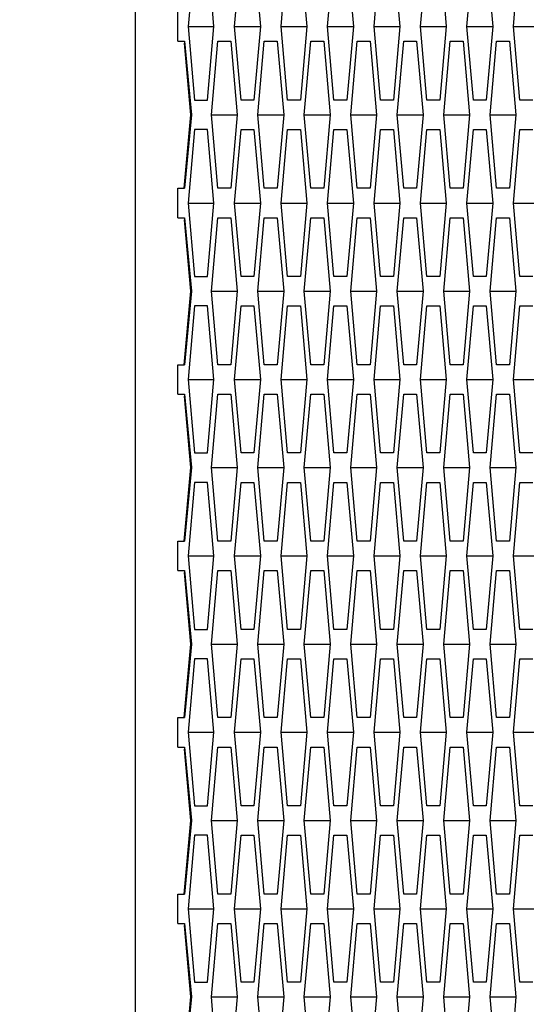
# Model space of a CAD drawing. Header units: millimetres. Extents: x 0 to 420, y 0 to 297.
# Tile 251 of 256: x 225.99 to 227.72, y 211.3 to 214.65. Entities that reach past the tile are written whole.
import ezdxf

# ---------------------------------------------------------------- set-up
doc = ezdxf.new("R2010")
doc.units = ezdxf.units.MM
doc.header["$LTSCALE"] = 23.1
doc.layers.get('0').update_dxf_attribs({"linetype": 'CONTINUOUS'})
doc.layers.add('DIM_PILOTEES', color=7, linetype='CONTINUOUS')
doc.styles.get("Standard").update_dxf_attribs({"font": 'txt', "width": 0.7})
doc.dimstyles.new('DIMSTYLE_1', dxfattribs={"dimtxt": 2.5, "dimasz": 3.5, "dimexe": 2, "dimexo": 0, "dimtad": 1, "dimdec": 0, "dimlfac": 10, "dimdsep": 46, "dimtxsty": 'Standard', "dimblk": '_FILLED', "dimblk1": '_FILLED', "dimblk2": '_FILLED', "dimcen": 0.09, "dimazin": 2, "dimtp": 1.2, "dimtm": 1.2, "dimtfac": 1, "dimtdec": 0, "dimtofl": 0, "dimtmove": 0, "dimatfit": 3, "dimldrblk": '_FILLED', "dimfxl": 0, "dimtolj": 1, "dimarcsym": 0})
doc.dimstyles.new('DIMSTYLE_2', dxfattribs={"dimtxt": 2.5, "dimasz": 3.5, "dimexe": 2, "dimexo": 0, "dimtad": 1, "dimdec": 0, "dimlfac": 10, "dimdsep": 46, "dimtxsty": 'Standard', "dimblk": '_FILLED', "dimblk1": '_FILLED', "dimblk2": '_FILLED', "dimcen": 0.09, "dimazin": 2, "dimtp": 0.5, "dimtm": 0.5, "dimtfac": 1, "dimtdec": 0, "dimtofl": 0, "dimtmove": 0, "dimatfit": 3, "dimldrblk": '_FILLED', "dimfxl": 0, "dimtolj": 1, "dimarcsym": 0})
doc.dimstyles.new('DIMSTYLE_4', dxfattribs={"dimtxt": 2.5, "dimasz": 3.5, "dimexe": 2, "dimexo": 0, "dimtad": 1, "dimdec": 0, "dimlfac": 10, "dimdsep": 46, "dimtxsty": 'Standard', "dimblk": '_FILLED', "dimblk1": '_FILLED', "dimblk2": '_FILLED', "dimcen": 0.09, "dimazin": 2, "dimtp": 0.8, "dimtm": 0.8, "dimtfac": 1, "dimtdec": 0, "dimtofl": 0, "dimtmove": 0, "dimatfit": 3, "dimldrblk": '_FILLED', "dimfxl": 0, "dimtolj": 1, "dimarcsym": 0})

# ---------------------------------------------------------------- blocks, each defined once
blk = doc.blocks.new('_FILLED')
at = {"color": 0, "linetype": 'ByBlock'}
blk.add_solid([(0, 0), (-1, 0.14286), (-1, -0.14286)], dxfattribs=at)
blk = doc.blocks.new('*D1')
at = {"layer": 'DIM_PILOTEES', "color": 2, "linetype": 'Continuous'}
for p, q in [((273.9153, 254.2086), (213.2201, 254.2086)), ((215.2201, 254.2086), (215.2201, 191.8279)), ((215.2201, 129.4471), (215.2201, 191.8279)), ((273.9407, 129.4471), (213.2201, 129.4471))]:
    blk.add_line(p, q, dxfattribs=at)
at = {"layer": 'DIM_PILOTEES', "color": 2, "linetype": 'Continuous', "xscale": 3.5, "yscale": 3.5, "zscale": 3.5}
for p, rotation in [((215.2201, 254.2086), 90), ((215.2201, 129.4471), 270)]:
    blk.add_blockref('_FILLED', p, dxfattribs=dict(at, rotation=rotation))
at = {"layer": 'DIM_PILOTEES', "color": 2, "linetype": 'Continuous', "insert": (212.0951, 191.6644), "char_height": 2.5, "width": 10.982143, "attachment_point": 2, "rotation": 90, "line_spacing_factor": 0.9}
blk.add_mtext('{\\ftxt;\\W0.0001;\\H0.0001;\\~}{\\ftxt;\\W2.9285714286;\\H2.5; }{\\ftxt;\\W0.0001;\\H0.0001;\\~}', dxfattribs=at)
blk = doc.blocks.new('*D2')
at = {"layer": 'DIM_PILOTEES', "color": 2, "linetype": 'Continuous'}
for p, q in [((226.3883, 206.1532), (226.3883, 267.8625)), ((243.2945, 226.4959), (243.2945, 267.8625)), ((226.3883, 265.8625), (218.8883, 265.8625)), ((218.8883, 265.8625), (234.8414, 265.8625)), ((250.7945, 265.8625), (234.8414, 265.8625)), ((243.2945, 265.8625), (250.7945, 265.8625))]:
    blk.add_line(p, q, dxfattribs=at)
at = {"layer": 'DIM_PILOTEES', "color": 2, "linetype": 'Continuous', "xscale": 3.5, "yscale": 3.5, "zscale": 3.5}
blk.add_blockref('_FILLED', (226.3883, 265.8625), dxfattribs=at)
at = {"layer": 'DIM_PILOTEES', "color": 2, "linetype": 'Continuous', "xscale": 3.5, "yscale": 3.5, "zscale": 3.5, "rotation": 180}
blk.add_blockref('_FILLED', (243.2945, 265.8625), dxfattribs=at)
at = {"layer": 'DIM_PILOTEES', "color": 2, "linetype": 'Continuous', "insert": (235.5503, 268.9875), "char_height": 2.5, "width": 8.035714, "attachment_point": 2, "line_spacing_factor": 0.9}
blk.add_mtext('{\\ftxt;\\W0.0001;\\H0.0001;\\~}{\\ftxt;\\W2.1428571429;\\H2.5; }{\\ftxt;\\W0.0001;\\H0.0001;\\~}', dxfattribs=at)
blk = doc.blocks.new('*D9')
at = {"layer": 'DIM_PILOTEES', "color": 2, "linetype": 'Continuous'}
for p, q in [((226.3883, 206.1532), (226.3883, 279.9641)), ((276.2211, 241.5579), (276.2211, 279.9641)), ((226.3883, 277.9641), (251.3047, 277.9641)), ((276.2211, 277.9641), (251.3047, 277.9641))]:
    blk.add_line(p, q, dxfattribs=at)
at = {"layer": 'DIM_PILOTEES', "color": 2, "linetype": 'Continuous', "xscale": 3.5, "yscale": 3.5, "zscale": 3.5, "rotation": 180}
blk.add_blockref('_FILLED', (226.3883, 277.9641), dxfattribs=at)
at = {"layer": 'DIM_PILOTEES', "color": 2, "linetype": 'Continuous', "xscale": 3.5, "yscale": 3.5, "zscale": 3.5}
blk.add_blockref('_FILLED', (276.2211, 277.9641), dxfattribs=at)
at = {"layer": 'DIM_PILOTEES', "color": 2, "linetype": 'Continuous', "insert": (253.158, 281.0891), "char_height": 2.5, "width": 8.839286, "attachment_point": 2, "line_spacing_factor": 0.9}
blk.add_mtext('{\\ftxt;\\W0.0001;\\H0.0001;\\~}{\\ftxt;\\W2.3571428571;\\H2.5; }{\\ftxt;\\W0.0001;\\H0.0001;\\~}', dxfattribs=at)

msp = doc.modelspace()

# ---------------------------------------------------------------- linework, layer by layer
at = {"color": 3, "linetype": 'Continuous'}
for p, q in [((226.5895, 214.872), (226.5676, 214.622)), ((226.6554, 214.622), (226.6335, 214.872)), ((226.7257, 214.622), (226.7476, 214.872)), ((226.7916, 214.872), (226.8135, 214.622)), ((226.8838, 214.622), (226.9057, 214.872)), ((226.9496, 214.872), (226.9716, 214.622)), ((227.0419, 214.622), (227.0638, 214.872)), ((227.1077, 214.872), (227.1297, 214.622)), ((227.2, 214.622), (227.2219, 214.872)), ((227.2658, 214.872), (227.2878, 214.622)), ((227.358, 214.622), (227.38, 214.872)), ((227.4239, 214.872), (227.4459, 214.622)), ((227.5161, 214.622), (227.5381, 214.872)), ((227.582, 214.872), (227.604, 214.622)), ((227.6742, 214.622), (227.6962, 214.872)), ((226.5324, 214.572), (226.5324, 214.672)), ((226.5676, 214.622), (226.5895, 214.372)), ((226.6335, 214.372), (226.6554, 214.622)), ((226.7476, 214.372), (226.7257, 214.622)), ((226.8135, 214.622), (226.7916, 214.372)), ((226.9057, 214.372), (226.8838, 214.622)), ((226.9716, 214.622), (226.9496, 214.372)), ((227.0638, 214.372), (227.0419, 214.622)), ((227.1297, 214.622), (227.1077, 214.372)), ((227.2219, 214.372), (227.2, 214.622)), ((227.2878, 214.622), (227.2658, 214.372)), ((227.38, 214.372), (227.358, 214.622)), ((227.4459, 214.622), (227.4239, 214.372)), ((227.5381, 214.372), (227.5161, 214.622)), ((227.604, 214.622), (227.582, 214.372)), ((227.6962, 214.372), (227.6742, 214.622)), ((226.5324, 214.572), (226.5555, 214.572)), ((226.5764, 214.322), (226.555, 214.5651)), ((226.5555, 214.572), (226.5785, 214.322)), ((226.6466, 214.322), (226.6686, 214.572)), ((226.6686, 214.572), (226.7125, 214.572)), ((226.7125, 214.572), (226.7345, 214.322)), ((226.8047, 214.322), (226.8267, 214.572)), ((226.8267, 214.572), (226.8706, 214.572)), ((226.8706, 214.572), (226.8926, 214.322)), ((226.9628, 214.322), (226.9848, 214.572)), ((226.9848, 214.572), (227.0287, 214.572)), ((227.0287, 214.572), (227.0506, 214.322)), ((227.1209, 214.322), (227.1429, 214.572)), ((227.1429, 214.572), (227.1868, 214.572)), ((227.1868, 214.572), (227.2087, 214.322)), ((227.279, 214.322), (227.301, 214.572)), ((227.301, 214.572), (227.3449, 214.572)), ((227.3449, 214.572), (227.3668, 214.322)), ((227.4371, 214.322), (227.459, 214.572)), ((227.459, 214.572), (227.503, 214.572)), ((227.503, 214.572), (227.5249, 214.322)), ((227.5952, 214.322), (227.6171, 214.572)), ((227.6171, 214.572), (227.6611, 214.572)), ((227.6611, 214.572), (227.683, 214.322)), ((226.5895, 214.372), (226.6335, 214.372)), ((226.7916, 214.372), (226.7476, 214.372)), ((226.9496, 214.372), (226.9057, 214.372)), ((227.1077, 214.372), (227.0638, 214.372)), ((227.2658, 214.372), (227.2219, 214.372)), ((227.4239, 214.372), (227.38, 214.372)), ((227.582, 214.372), (227.5381, 214.372)), ((227.7401, 214.372), (227.6962, 214.372)), ((226.5544, 214.072), (226.5764, 214.322)), ((226.5785, 214.322), (226.5555, 214.072)), ((226.6686, 214.072), (226.6466, 214.322)), ((226.7345, 214.322), (226.7125, 214.072)), ((226.8267, 214.072), (226.8047, 214.322)), ((226.8926, 214.322), (226.8706, 214.072)), ((226.9848, 214.072), (226.9628, 214.322)), ((227.0506, 214.322), (227.0287, 214.072)), ((227.1429, 214.072), (227.1209, 214.322)), ((227.2087, 214.322), (227.1868, 214.072)), ((227.301, 214.072), (227.279, 214.322)), ((227.3668, 214.322), (227.3449, 214.072)), ((227.459, 214.072), (227.4371, 214.322)), ((227.5249, 214.322), (227.503, 214.072)), ((227.6171, 214.072), (227.5952, 214.322)), ((227.683, 214.322), (227.6611, 214.072)), ((226.5895, 214.272), (226.5676, 214.022)), ((226.6335, 214.272), (226.5895, 214.272)), ((226.6554, 214.022), (226.6335, 214.272)), ((226.7257, 214.022), (226.7476, 214.272)), ((226.7476, 214.272), (226.7916, 214.272)), ((226.7916, 214.272), (226.8135, 214.022)), ((226.8838, 214.022), (226.9057, 214.272)), ((226.9057, 214.272), (226.9496, 214.272)), ((226.9496, 214.272), (226.9716, 214.022)), ((227.0419, 214.022), (227.0638, 214.272)), ((227.0638, 214.272), (227.1077, 214.272)), ((227.1077, 214.272), (227.1297, 214.022)), ((227.2, 214.022), (227.2219, 214.272)), ((227.2219, 214.272), (227.2658, 214.272)), ((227.2658, 214.272), (227.2878, 214.022)), ((227.358, 214.022), (227.38, 214.272)), ((227.38, 214.272), (227.4239, 214.272)), ((227.4239, 214.272), (227.4459, 214.022)), ((227.5161, 214.022), (227.5381, 214.272)), ((227.5381, 214.272), (227.582, 214.272)), ((227.582, 214.272), (227.604, 214.022)), ((227.6742, 214.022), (227.6962, 214.272)), ((227.6962, 214.272), (227.7401, 214.272)), ((226.5324, 213.972), (226.5324, 214.072)), ((226.5324, 214.072), (226.5555, 214.072)), ((226.7125, 214.072), (226.6686, 214.072)), ((226.8706, 214.072), (226.8267, 214.072)), ((227.0287, 214.072), (226.9848, 214.072)), ((227.1868, 214.072), (227.1429, 214.072)), ((227.3449, 214.072), (227.301, 214.072)), ((227.503, 214.072), (227.459, 214.072)), ((227.6611, 214.072), (227.6171, 214.072)), ((226.5676, 214.022), (226.5895, 213.772)), ((226.6335, 213.772), (226.6554, 214.022)), ((226.7476, 213.772), (226.7257, 214.022)), ((226.8135, 214.022), (226.7916, 213.772)), ((226.9057, 213.772), (226.8838, 214.022)), ((226.9716, 214.022), (226.9496, 213.772)), ((227.0638, 213.772), (227.0419, 214.022)), ((227.1297, 214.022), (227.1077, 213.772)), ((227.2219, 213.772), (227.2, 214.022)), ((227.2878, 214.022), (227.2658, 213.772)), ((227.38, 213.772), (227.358, 214.022)), ((227.4459, 214.022), (227.4239, 213.772)), ((227.5381, 213.772), (227.5161, 214.022)), ((227.604, 214.022), (227.582, 213.772)), ((227.6962, 213.772), (227.6742, 214.022)), ((226.5324, 213.972), (226.5555, 213.972)), ((226.5555, 213.972), (226.5785, 213.722)), ((226.6466, 213.722), (226.6686, 213.972)), ((226.6686, 213.972), (226.7125, 213.972)), ((226.7125, 213.972), (226.7345, 213.722)), ((226.8047, 213.722), (226.8267, 213.972)), ((226.8267, 213.972), (226.8706, 213.972)), ((226.8706, 213.972), (226.8926, 213.722)), ((226.9628, 213.722), (226.9848, 213.972)), ((226.9848, 213.972), (227.0287, 213.972)), ((227.0287, 213.972), (227.0506, 213.722)), ((227.1209, 213.722), (227.1429, 213.972)), ((227.1429, 213.972), (227.1868, 213.972)), ((227.1868, 213.972), (227.2087, 213.722)), ((227.279, 213.722), (227.301, 213.972)), ((227.301, 213.972), (227.3449, 213.972)), ((227.3449, 213.972), (227.3668, 213.722)), ((227.4371, 213.722), (227.459, 213.972)), ((227.459, 213.972), (227.503, 213.972)), ((227.503, 213.972), (227.5249, 213.722)), ((227.5952, 213.722), (227.6171, 213.972)), ((227.6171, 213.972), (227.6611, 213.972)), ((227.6611, 213.972), (227.683, 213.722)), ((226.5764, 213.722), (226.555, 213.9651)), ((226.5895, 213.772), (226.6335, 213.772)), ((226.7916, 213.772), (226.7476, 213.772)), ((226.9496, 213.772), (226.9057, 213.772)), ((227.1077, 213.772), (227.0638, 213.772)), ((227.2658, 213.772), (227.2219, 213.772)), ((227.4239, 213.772), (227.38, 213.772)), ((227.582, 213.772), (227.5381, 213.772)), ((227.7401, 213.772), (227.6962, 213.772)), ((226.5544, 213.472), (226.5764, 213.722)), ((226.5785, 213.722), (226.5555, 213.472)), ((226.6686, 213.472), (226.6466, 213.722)), ((226.7345, 213.722), (226.7125, 213.472)), ((226.8267, 213.472), (226.8047, 213.722)), ((226.8926, 213.722), (226.8706, 213.472)), ((226.9848, 213.472), (226.9628, 213.722)), ((227.0506, 213.722), (227.0287, 213.472)), ((227.1429, 213.472), (227.1209, 213.722)), ((227.2087, 213.722), (227.1868, 213.472)), ((227.301, 213.472), (227.279, 213.722)), ((227.3668, 213.722), (227.3449, 213.472)), ((227.459, 213.472), (227.4371, 213.722)), ((227.5249, 213.722), (227.503, 213.472)), ((227.6171, 213.472), (227.5952, 213.722)), ((227.683, 213.722), (227.6611, 213.472)), ((226.5895, 213.672), (226.5676, 213.422)), ((226.6335, 213.672), (226.5895, 213.672)), ((226.6554, 213.422), (226.6335, 213.672)), ((226.7257, 213.422), (226.7476, 213.672)), ((226.7476, 213.672), (226.7916, 213.672)), ((226.7916, 213.672), (226.8135, 213.422)), ((226.8838, 213.422), (226.9057, 213.672)), ((226.9057, 213.672), (226.9496, 213.672)), ((226.9496, 213.672), (226.9716, 213.422)), ((227.0419, 213.422), (227.0638, 213.672)), ((227.0638, 213.672), (227.1077, 213.672)), ((227.1077, 213.672), (227.1297, 213.422)), ((227.2, 213.422), (227.2219, 213.672)), ((227.2219, 213.672), (227.2658, 213.672)), ((227.2658, 213.672), (227.2878, 213.422)), ((227.358, 213.422), (227.38, 213.672)), ((227.38, 213.672), (227.4239, 213.672)), ((227.4239, 213.672), (227.4459, 213.422)), ((227.5161, 213.422), (227.5381, 213.672)), ((227.5381, 213.672), (227.582, 213.672)), ((227.582, 213.672), (227.604, 213.422)), ((227.6742, 213.422), (227.6962, 213.672)), ((227.6962, 213.672), (227.7401, 213.672)), ((226.5324, 213.372), (226.5324, 213.472)), ((226.5324, 213.472), (226.5555, 213.472)), ((226.7125, 213.472), (226.6686, 213.472)), ((226.8706, 213.472), (226.8267, 213.472)), ((227.0287, 213.472), (226.9848, 213.472)), ((227.1868, 213.472), (227.1429, 213.472)), ((227.3449, 213.472), (227.301, 213.472)), ((227.503, 213.472), (227.459, 213.472)), ((227.6611, 213.472), (227.6171, 213.472)), ((226.5676, 213.422), (226.5895, 213.172)), ((226.6335, 213.172), (226.6554, 213.422)), ((226.7476, 213.172), (226.7257, 213.422)), ((226.8135, 213.422), (226.7916, 213.172)), ((226.9057, 213.172), (226.8838, 213.422)), ((226.9716, 213.422), (226.9496, 213.172)), ((227.0638, 213.172), (227.0419, 213.422)), ((227.1297, 213.422), (227.1077, 213.172)), ((227.2219, 213.172), (227.2, 213.422)), ((227.2878, 213.422), (227.2658, 213.172)), ((227.38, 213.172), (227.358, 213.422)), ((227.4459, 213.422), (227.4239, 213.172)), ((227.5381, 213.172), (227.5161, 213.422)), ((227.604, 213.422), (227.582, 213.172)), ((227.6962, 213.172), (227.6742, 213.422)), ((226.5324, 213.372), (226.5555, 213.372)), ((226.5555, 213.372), (226.5785, 213.122)), ((226.6466, 213.122), (226.6686, 213.372)), ((226.6686, 213.372), (226.7125, 213.372)), ((226.7125, 213.372), (226.7345, 213.122)), ((226.8047, 213.122), (226.8267, 213.372)), ((226.8267, 213.372), (226.8706, 213.372)), ((226.8706, 213.372), (226.8926, 213.122)), ((226.9628, 213.122), (226.9848, 213.372)), ((226.9848, 213.372), (227.0287, 213.372)), ((227.0287, 213.372), (227.0506, 213.122)), ((227.1209, 213.122), (227.1429, 213.372)), ((227.1429, 213.372), (227.1868, 213.372)), ((227.1868, 213.372), (227.2087, 213.122)), ((227.279, 213.122), (227.301, 213.372)), ((227.301, 213.372), (227.3449, 213.372)), ((227.3449, 213.372), (227.3668, 213.122)), ((227.4371, 213.122), (227.459, 213.372)), ((227.459, 213.372), (227.503, 213.372)), ((227.503, 213.372), (227.5249, 213.122)), ((227.5952, 213.122), (227.6171, 213.372)), ((227.6171, 213.372), (227.6611, 213.372)), ((227.6611, 213.372), (227.683, 213.122)), ((226.5764, 213.122), (226.555, 213.3651)), ((226.5895, 213.172), (226.6335, 213.172)), ((226.7916, 213.172), (226.7476, 213.172)), ((226.9496, 213.172), (226.9057, 213.172)), ((227.1077, 213.172), (227.0638, 213.172)), ((227.2658, 213.172), (227.2219, 213.172)), ((227.4239, 213.172), (227.38, 213.172)), ((227.582, 213.172), (227.5381, 213.172)), ((227.7401, 213.172), (227.6962, 213.172)), ((226.5544, 212.872), (226.5764, 213.122)), ((226.5785, 213.122), (226.5555, 212.872)), ((226.6686, 212.872), (226.6466, 213.122)), ((226.7345, 213.122), (226.7125, 212.872)), ((226.8267, 212.872), (226.8047, 213.122)), ((226.8926, 213.122), (226.8706, 212.872)), ((226.9848, 212.872), (226.9628, 213.122)), ((227.0506, 213.122), (227.0287, 212.872)), ((227.1429, 212.872), (227.1209, 213.122)), ((227.2087, 213.122), (227.1868, 212.872)), ((227.301, 212.872), (227.279, 213.122)), ((227.3668, 213.122), (227.3449, 212.872)), ((227.459, 212.872), (227.4371, 213.122)), ((227.5249, 213.122), (227.503, 212.872)), ((227.6171, 212.872), (227.5952, 213.122)), ((227.683, 213.122), (227.6611, 212.872)), ((226.5895, 213.072), (226.5676, 212.822)), ((226.6335, 213.072), (226.5895, 213.072)), ((226.6554, 212.822), (226.6335, 213.072)), ((226.7257, 212.822), (226.7476, 213.072)), ((226.7476, 213.072), (226.7916, 213.072)), ((226.7916, 213.072), (226.8135, 212.822)), ((226.8838, 212.822), (226.9057, 213.072)), ((226.9057, 213.072), (226.9496, 213.072)), ((226.9496, 213.072), (226.9716, 212.822)), ((227.0419, 212.822), (227.0638, 213.072)), ((227.0638, 213.072), (227.1077, 213.072)), ((227.1077, 213.072), (227.1297, 212.822)), ((227.2, 212.822), (227.2219, 213.072)), ((227.2219, 213.072), (227.2658, 213.072)), ((227.2658, 213.072), (227.2878, 212.822)), ((227.358, 212.822), (227.38, 213.072)), ((227.38, 213.072), (227.4239, 213.072)), ((227.4239, 213.072), (227.4459, 212.822)), ((227.5161, 212.822), (227.5381, 213.072)), ((227.5381, 213.072), (227.582, 213.072)), ((227.582, 213.072), (227.604, 212.822)), ((227.6742, 212.822), (227.6962, 213.072)), ((227.6962, 213.072), (227.7401, 213.072)), ((226.5324, 212.772), (226.5324, 212.872)), ((226.5324, 212.872), (226.5555, 212.872)), ((226.7125, 212.872), (226.6686, 212.872)), ((226.8706, 212.872), (226.8267, 212.872)), ((227.0287, 212.872), (226.9848, 212.872)), ((227.1868, 212.872), (227.1429, 212.872)), ((227.3449, 212.872), (227.301, 212.872)), ((227.503, 212.872), (227.459, 212.872)), ((227.6611, 212.872), (227.6171, 212.872)), ((226.5676, 212.822), (226.5895, 212.572)), ((226.6335, 212.572), (226.6554, 212.822)), ((226.7476, 212.572), (226.7257, 212.822)), ((226.8135, 212.822), (226.7916, 212.572)), ((226.9057, 212.572), (226.8838, 212.822)), ((226.9716, 212.822), (226.9496, 212.572)), ((227.0638, 212.572), (227.0419, 212.822)), ((227.1297, 212.822), (227.1077, 212.572)), ((227.2219, 212.572), (227.2, 212.822)), ((227.2878, 212.822), (227.2658, 212.572)), ((227.38, 212.572), (227.358, 212.822)), ((227.4459, 212.822), (227.4239, 212.572)), ((227.5381, 212.572), (227.5161, 212.822)), ((227.604, 212.822), (227.582, 212.572)), ((227.6962, 212.572), (227.6742, 212.822)), ((226.5324, 212.772), (226.5555, 212.772)), ((226.5555, 212.772), (226.5785, 212.522)), ((226.6466, 212.522), (226.6686, 212.772)), ((226.6686, 212.772), (226.7125, 212.772)), ((226.7125, 212.772), (226.7345, 212.522)), ((226.8047, 212.522), (226.8267, 212.772)), ((226.8267, 212.772), (226.8706, 212.772)), ((226.8706, 212.772), (226.8926, 212.522)), ((226.9628, 212.522), (226.9848, 212.772)), ((226.9848, 212.772), (227.0287, 212.772)), ((227.0287, 212.772), (227.0506, 212.522)), ((227.1209, 212.522), (227.1429, 212.772)), ((227.1429, 212.772), (227.1868, 212.772)), ((227.1868, 212.772), (227.2087, 212.522)), ((227.279, 212.522), (227.301, 212.772)), ((227.301, 212.772), (227.3449, 212.772)), ((227.3449, 212.772), (227.3668, 212.522)), ((227.4371, 212.522), (227.459, 212.772)), ((227.459, 212.772), (227.503, 212.772)), ((227.503, 212.772), (227.5249, 212.522)), ((227.5952, 212.522), (227.6171, 212.772)), ((227.6171, 212.772), (227.6611, 212.772)), ((227.6611, 212.772), (227.683, 212.522)), ((226.5764, 212.522), (226.555, 212.7651)), ((226.5895, 212.572), (226.6335, 212.572)), ((226.7916, 212.572), (226.7476, 212.572)), ((226.9496, 212.572), (226.9057, 212.572)), ((227.1077, 212.572), (227.0638, 212.572)), ((227.2658, 212.572), (227.2219, 212.572)), ((227.4239, 212.572), (227.38, 212.572)), ((227.582, 212.572), (227.5381, 212.572)), ((227.7401, 212.572), (227.6962, 212.572)), ((226.5544, 212.272), (226.5764, 212.522)), ((226.5785, 212.522), (226.5555, 212.272)), ((226.6686, 212.272), (226.6466, 212.522)), ((226.7345, 212.522), (226.7125, 212.272)), ((226.8267, 212.272), (226.8047, 212.522)), ((226.8926, 212.522), (226.8706, 212.272)), ((226.9848, 212.272), (226.9628, 212.522)), ((227.0506, 212.522), (227.0287, 212.272)), ((227.1429, 212.272), (227.1209, 212.522)), ((227.2087, 212.522), (227.1868, 212.272)), ((227.301, 212.272), (227.279, 212.522)), ((227.3668, 212.522), (227.3449, 212.272)), ((227.459, 212.272), (227.4371, 212.522)), ((227.5249, 212.522), (227.503, 212.272)), ((227.6171, 212.272), (227.5952, 212.522)), ((227.683, 212.522), (227.6611, 212.272)), ((226.5895, 212.472), (226.5676, 212.222)), ((226.6335, 212.472), (226.5895, 212.472)), ((226.6554, 212.222), (226.6335, 212.472)), ((226.7257, 212.222), (226.7476, 212.472)), ((226.7476, 212.472), (226.7916, 212.472)), ((226.7916, 212.472), (226.8135, 212.222)), ((226.8838, 212.222), (226.9057, 212.472)), ((226.9057, 212.472), (226.9496, 212.472)), ((226.9496, 212.472), (226.9716, 212.222)), ((227.0419, 212.222), (227.0638, 212.472)), ((227.0638, 212.472), (227.1077, 212.472)), ((227.1077, 212.472), (227.1297, 212.222)), ((227.2, 212.222), (227.2219, 212.472)), ((227.2219, 212.472), (227.2658, 212.472)), ((227.2658, 212.472), (227.2878, 212.222)), ((227.358, 212.222), (227.38, 212.472)), ((227.38, 212.472), (227.4239, 212.472)), ((227.4239, 212.472), (227.4459, 212.222)), ((227.5161, 212.222), (227.5381, 212.472)), ((227.5381, 212.472), (227.582, 212.472)), ((227.582, 212.472), (227.604, 212.222)), ((227.6742, 212.222), (227.6962, 212.472)), ((227.6962, 212.472), (227.7401, 212.472)), ((226.5324, 212.172), (226.5324, 212.272)), ((226.5324, 212.272), (226.5555, 212.272)), ((226.7125, 212.272), (226.6686, 212.272)), ((226.8706, 212.272), (226.8267, 212.272)), ((227.0287, 212.272), (226.9848, 212.272)), ((227.1868, 212.272), (227.1429, 212.272)), ((227.3449, 212.272), (227.301, 212.272)), ((227.503, 212.272), (227.459, 212.272)), ((227.6611, 212.272), (227.6171, 212.272)), ((226.5676, 212.222), (226.5895, 211.972)), ((226.6335, 211.972), (226.6554, 212.222)), ((226.7476, 211.972), (226.7257, 212.222)), ((226.8135, 212.222), (226.7916, 211.972)), ((226.9057, 211.972), (226.8838, 212.222)), ((226.9716, 212.222), (226.9496, 211.972)), ((227.0638, 211.972), (227.0419, 212.222)), ((227.1297, 212.222), (227.1077, 211.972)), ((227.2219, 211.972), (227.2, 212.222)), ((227.2878, 212.222), (227.2658, 211.972)), ((227.38, 211.972), (227.358, 212.222)), ((227.4459, 212.222), (227.4239, 211.972)), ((227.5381, 211.972), (227.5161, 212.222)), ((227.604, 212.222), (227.582, 211.972)), ((227.6962, 211.972), (227.6742, 212.222)), ((226.5324, 212.172), (226.5555, 212.172)), ((226.5764, 211.922), (226.555, 212.1651)), ((226.5555, 212.172), (226.5785, 211.922)), ((226.6466, 211.922), (226.6686, 212.172)), ((226.6686, 212.172), (226.7125, 212.172)), ((226.7125, 212.172), (226.7345, 211.922)), ((226.8047, 211.922), (226.8267, 212.172)), ((226.8267, 212.172), (226.8706, 212.172)), ((226.8706, 212.172), (226.8926, 211.922)), ((226.9628, 211.922), (226.9848, 212.172)), ((226.9848, 212.172), (227.0287, 212.172)), ((227.0287, 212.172), (227.0506, 211.922)), ((227.1209, 211.922), (227.1429, 212.172)), ((227.1429, 212.172), (227.1868, 212.172)), ((227.1868, 212.172), (227.2087, 211.922)), ((227.279, 211.922), (227.301, 212.172)), ((227.301, 212.172), (227.3449, 212.172)), ((227.3449, 212.172), (227.3668, 211.922)), ((227.4371, 211.922), (227.459, 212.172)), ((227.459, 212.172), (227.503, 212.172)), ((227.503, 212.172), (227.5249, 211.922)), ((227.5952, 211.922), (227.6171, 212.172)), ((227.6171, 212.172), (227.6611, 212.172)), ((227.6611, 212.172), (227.683, 211.922)), ((226.5895, 211.972), (226.6335, 211.972)), ((226.7916, 211.972), (226.7476, 211.972)), ((226.9496, 211.972), (226.9057, 211.972)), ((227.1077, 211.972), (227.0638, 211.972)), ((227.2658, 211.972), (227.2219, 211.972)), ((227.4239, 211.972), (227.38, 211.972)), ((227.582, 211.972), (227.5381, 211.972)), ((227.7401, 211.972), (227.6962, 211.972)), ((226.5544, 211.672), (226.5764, 211.922)), ((226.5785, 211.922), (226.5555, 211.672)), ((226.6686, 211.672), (226.6466, 211.922)), ((226.7345, 211.922), (226.7125, 211.672)), ((226.8267, 211.672), (226.8047, 211.922)), ((226.8926, 211.922), (226.8706, 211.672)), ((226.9848, 211.672), (226.9628, 211.922)), ((227.0506, 211.922), (227.0287, 211.672)), ((227.1429, 211.672), (227.1209, 211.922)), ((227.2087, 211.922), (227.1868, 211.672)), ((227.301, 211.672), (227.279, 211.922)), ((227.3668, 211.922), (227.3449, 211.672)), ((227.459, 211.672), (227.4371, 211.922)), ((227.5249, 211.922), (227.503, 211.672)), ((227.6171, 211.672), (227.5952, 211.922)), ((227.683, 211.922), (227.6611, 211.672)), ((226.5895, 211.872), (226.5676, 211.622)), ((226.6335, 211.872), (226.5895, 211.872)), ((226.6554, 211.622), (226.6335, 211.872)), ((226.7257, 211.622), (226.7476, 211.872)), ((226.7476, 211.872), (226.7916, 211.872)), ((226.7916, 211.872), (226.8135, 211.622)), ((226.8838, 211.622), (226.9057, 211.872)), ((226.9057, 211.872), (226.9496, 211.872)), ((226.9496, 211.872), (226.9716, 211.622)), ((227.0419, 211.622), (227.0638, 211.872)), ((227.0638, 211.872), (227.1077, 211.872)), ((227.1077, 211.872), (227.1297, 211.622)), ((227.2, 211.622), (227.2219, 211.872)), ((227.2219, 211.872), (227.2658, 211.872)), ((227.2658, 211.872), (227.2878, 211.622)), ((227.358, 211.622), (227.38, 211.872)), ((227.38, 211.872), (227.4239, 211.872)), ((227.4239, 211.872), (227.4459, 211.622)), ((227.5161, 211.622), (227.5381, 211.872)), ((227.5381, 211.872), (227.582, 211.872)), ((227.582, 211.872), (227.604, 211.622)), ((227.6742, 211.622), (227.6962, 211.872)), ((227.6962, 211.872), (227.7401, 211.872)), ((226.5324, 211.572), (226.5324, 211.672)), ((226.5324, 211.672), (226.5555, 211.672)), ((226.7125, 211.672), (226.6686, 211.672)), ((226.8706, 211.672), (226.8267, 211.672)), ((227.0287, 211.672), (226.9848, 211.672)), ((227.1868, 211.672), (227.1429, 211.672)), ((227.3449, 211.672), (227.301, 211.672)), ((227.503, 211.672), (227.459, 211.672)), ((227.6611, 211.672), (227.6171, 211.672)), ((226.5676, 211.622), (226.5895, 211.372)), ((226.6335, 211.372), (226.6554, 211.622)), ((226.7476, 211.372), (226.7257, 211.622)), ((226.8135, 211.622), (226.7916, 211.372)), ((226.9057, 211.372), (226.8838, 211.622)), ((226.9716, 211.622), (226.9496, 211.372)), ((227.0638, 211.372), (227.0419, 211.622)), ((227.1297, 211.622), (227.1077, 211.372)), ((227.2219, 211.372), (227.2, 211.622)), ((227.2878, 211.622), (227.2658, 211.372)), ((227.38, 211.372), (227.358, 211.622)), ((227.4459, 211.622), (227.4239, 211.372)), ((227.5381, 211.372), (227.5161, 211.622)), ((227.604, 211.622), (227.582, 211.372)), ((227.6962, 211.372), (227.6742, 211.622)), ((226.5324, 211.572), (226.5555, 211.572)), ((226.5764, 211.322), (226.555, 211.5651)), ((226.5555, 211.572), (226.5785, 211.322)), ((226.6466, 211.322), (226.6686, 211.572)), ((226.6686, 211.572), (226.7125, 211.572)), ((226.7125, 211.572), (226.7345, 211.322)), ((226.8047, 211.322), (226.8267, 211.572)), ((226.8267, 211.572), (226.8706, 211.572)), ((226.8706, 211.572), (226.8926, 211.322)), ((226.9628, 211.322), (226.9848, 211.572)), ((226.9848, 211.572), (227.0287, 211.572)), ((227.0287, 211.572), (227.0506, 211.322)), ((227.1209, 211.322), (227.1429, 211.572)), ((227.1429, 211.572), (227.1868, 211.572)), ((227.1868, 211.572), (227.2087, 211.322)), ((227.279, 211.322), (227.301, 211.572)), ((227.301, 211.572), (227.3449, 211.572)), ((227.3449, 211.572), (227.3668, 211.322)), ((227.4371, 211.322), (227.459, 211.572)), ((227.459, 211.572), (227.503, 211.572)), ((227.503, 211.572), (227.5249, 211.322)), ((227.5952, 211.322), (227.6171, 211.572)), ((227.6171, 211.572), (227.6611, 211.572)), ((227.6611, 211.572), (227.683, 211.322)), ((226.5895, 211.372), (226.6335, 211.372)), ((226.7916, 211.372), (226.7476, 211.372)), ((226.9496, 211.372), (226.9057, 211.372)), ((227.1077, 211.372), (227.0638, 211.372)), ((227.2658, 211.372), (227.2219, 211.372)), ((227.4239, 211.372), (227.38, 211.372)), ((227.582, 211.372), (227.5381, 211.372)), ((227.7401, 211.372), (227.6962, 211.372)), ((226.5544, 211.072), (226.5764, 211.322)), ((226.5785, 211.322), (226.5555, 211.072)), ((226.6686, 211.072), (226.6466, 211.322)), ((226.7345, 211.322), (226.7125, 211.072)), ((226.8267, 211.072), (226.8047, 211.322)), ((226.8926, 211.322), (226.8706, 211.072)), ((226.9848, 211.072), (226.9628, 211.322)), ((227.0506, 211.322), (227.0287, 211.072)), ((227.1429, 211.072), (227.1209, 211.322)), ((227.2087, 211.322), (227.1868, 211.072)), ((227.301, 211.072), (227.279, 211.322)), ((227.3668, 211.322), (227.3449, 211.072)), ((227.459, 211.072), (227.4371, 211.322)), ((227.5249, 211.322), (227.503, 211.072)), ((227.6171, 211.072), (227.5952, 211.322)), ((227.683, 211.322), (227.6611, 211.072))]:
    msp.add_line(p, q, dxfattribs=at)
at = {"color": 7, "linetype": 'Continuous'}
for p, q in [((226.5676, 214.622), (226.6554, 214.622)), ((226.7257, 214.622), (226.8135, 214.622)), ((226.8838, 214.622), (226.9716, 214.622)), ((227.0419, 214.622), (227.1297, 214.622)), ((227.2, 214.622), (227.2878, 214.622)), ((227.358, 214.622), (227.4459, 214.622)), ((227.5161, 214.622), (227.604, 214.622)), ((227.6742, 214.622), (227.7621, 214.622)), ((226.6466, 214.322), (226.7345, 214.322)), ((226.8047, 214.322), (226.8926, 214.322)), ((226.9628, 214.322), (227.0506, 214.322)), ((227.1209, 214.322), (227.2087, 214.322)), ((227.279, 214.322), (227.3668, 214.322)), ((227.4371, 214.322), (227.5249, 214.322)), ((227.5952, 214.322), (227.683, 214.322)), ((226.5676, 214.022), (226.6554, 214.022)), ((226.7257, 214.022), (226.8135, 214.022)), ((226.8838, 214.022), (226.9716, 214.022)), ((227.0419, 214.022), (227.1297, 214.022)), ((227.2, 214.022), (227.2878, 214.022)), ((227.358, 214.022), (227.4459, 214.022)), ((227.5161, 214.022), (227.604, 214.022)), ((227.6742, 214.022), (227.7621, 214.022)), ((226.6466, 213.722), (226.7345, 213.722)), ((226.8047, 213.722), (226.8926, 213.722)), ((226.9628, 213.722), (227.0506, 213.722)), ((227.1209, 213.722), (227.2087, 213.722)), ((227.279, 213.722), (227.3668, 213.722)), ((227.4371, 213.722), (227.5249, 213.722)), ((227.5952, 213.722), (227.683, 213.722)), ((226.5676, 213.422), (226.6554, 213.422)), ((226.7257, 213.422), (226.8135, 213.422)), ((226.8838, 213.422), (226.9716, 213.422)), ((227.0419, 213.422), (227.1297, 213.422)), ((227.2, 213.422), (227.2878, 213.422)), ((227.358, 213.422), (227.4459, 213.422)), ((227.5161, 213.422), (227.604, 213.422)), ((227.6742, 213.422), (227.7621, 213.422)), ((226.6466, 213.122), (226.7345, 213.122)), ((226.8047, 213.122), (226.8926, 213.122)), ((226.9628, 213.122), (227.0506, 213.122)), ((227.1209, 213.122), (227.2087, 213.122)), ((227.279, 213.122), (227.3668, 213.122)), ((227.4371, 213.122), (227.5249, 213.122)), ((227.5952, 213.122), (227.683, 213.122)), ((226.5676, 212.822), (226.6554, 212.822)), ((226.7257, 212.822), (226.8135, 212.822)), ((226.8838, 212.822), (226.9716, 212.822)), ((227.0419, 212.822), (227.1297, 212.822)), ((227.2, 212.822), (227.2878, 212.822)), ((227.358, 212.822), (227.4459, 212.822)), ((227.5161, 212.822), (227.604, 212.822)), ((227.6742, 212.822), (227.7621, 212.822)), ((226.6466, 212.522), (226.7345, 212.522)), ((226.8047, 212.522), (226.8926, 212.522)), ((226.9628, 212.522), (227.0506, 212.522)), ((227.1209, 212.522), (227.2087, 212.522)), ((227.279, 212.522), (227.3668, 212.522)), ((227.4371, 212.522), (227.5249, 212.522)), ((227.5952, 212.522), (227.683, 212.522)), ((226.5676, 212.222), (226.6554, 212.222)), ((226.7257, 212.222), (226.8135, 212.222)), ((226.8838, 212.222), (226.9716, 212.222)), ((227.0419, 212.222), (227.1297, 212.222)), ((227.2, 212.222), (227.2878, 212.222)), ((227.358, 212.222), (227.4459, 212.222)), ((227.5161, 212.222), (227.604, 212.222)), ((227.6742, 212.222), (227.7621, 212.222)), ((226.6466, 211.922), (226.7345, 211.922)), ((226.8047, 211.922), (226.8926, 211.922)), ((226.9628, 211.922), (227.0506, 211.922)), ((227.1209, 211.922), (227.2087, 211.922)), ((227.279, 211.922), (227.3668, 211.922)), ((227.4371, 211.922), (227.5249, 211.922)), ((227.5952, 211.922), (227.683, 211.922)), ((226.5676, 211.622), (226.6554, 211.622)), ((226.7257, 211.622), (226.8135, 211.622)), ((226.8838, 211.622), (226.9716, 211.622)), ((227.0419, 211.622), (227.1297, 211.622)), ((227.2, 211.622), (227.2878, 211.622)), ((227.358, 211.622), (227.4459, 211.622)), ((227.5161, 211.622), (227.604, 211.622)), ((227.6742, 211.622), (227.7621, 211.622)), ((226.6466, 211.322), (226.7345, 211.322)), ((226.8047, 211.322), (226.8926, 211.322)), ((226.9628, 211.322), (227.0506, 211.322)), ((227.1209, 211.322), (227.2087, 211.322)), ((227.279, 211.322), (227.3668, 211.322)), ((227.4371, 211.322), (227.5249, 211.322)), ((227.5952, 211.322), (227.683, 211.322))]:
    msp.add_line(p, q, dxfattribs=at)

# ---------------------------------------------------------------- dimensions: what is measured, and where the dimension line sits
at = {"layer": 'DIM_PILOTEES', "color": 2, "linetype": 'Continuous'}
for base, p1, p2, angle, text, dimstyle, picture, middle in [((226.3883, 277.9641), (276.2211, 241.5579), (226.3883, 206.1532), 180, '{\\ftxt;\\W0.0001;\\H0.0001;\\~}{\\ftxt;\\W2.3571428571;\\H2.5; }{\\ftxt;\\W0.0001;\\H0.0001;\\~}', 'DIMSTYLE_4', '*D9', (252.8009, 277.9641)), ((226.3883, 265.8625), (243.2945, 226.4959), (226.3883, 206.1532), 180, '{\\ftxt;\\W0.0001;\\H0.0001;\\~}{\\ftxt;\\W2.1428571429;\\H2.5; }{\\ftxt;\\W0.0001;\\H0.0001;\\~}', 'DIMSTYLE_2', '*D2', (235.1932, 265.8625)), ((215.2201, 254.2086), (273.9407, 129.4471), (273.9153, 254.2086), 90, '{\\ftxt;\\W0.0001;\\H0.0001;\\~}{\\ftxt;\\W2.9285714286;\\H2.5; }{\\ftxt;\\W0.0001;\\H0.0001;\\~}', 'DIMSTYLE_1', '*D1', (215.2201, 191.3072))]:
    dim = msp.add_linear_dim(base=base, p1=p1, p2=p2, angle=angle, text=text, dimstyle=dimstyle, dxfattribs=at)
    dim.commit()
    dim.dimension.update_dxf_attribs({"geometry": picture, "text_midpoint": middle, "dimtype": 160})

doc.saveas('drawing.dxf')
